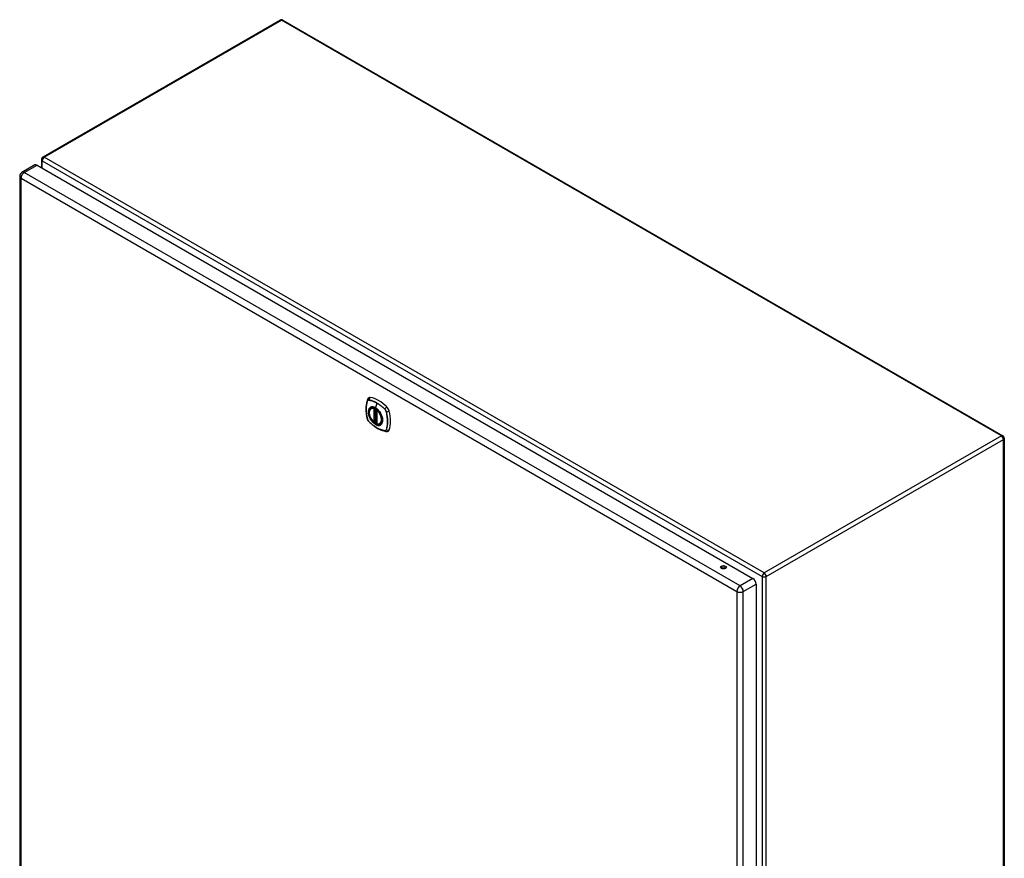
# Model space of a CAD drawing. Header units: inches. Extents: x 17 to 238, y 16 to 150.
# Tile 15 of 15: x 203 to 238, y 95 to 124. Entities that reach past the tile are written whole.
import ezdxf

# ---------------------------------------------------------------- set-up
doc = ezdxf.new("R2010")
doc.units = ezdxf.units.IN
doc.header["$MEASUREMENT"] = 0
doc.layers.add('Visible Edges(ANSI)', color=7, linetype='Continuous', lineweight=25)
doc.layers.add('Visible Tangent Edges(ANSI)', color=7, linetype='Continuous', lineweight=25)

msp = doc.modelspace()

# ---------------------------------------------------------------- linework, layer by layer
at = {"layer": 'Visible Edges(ANSI)'}
for p, q in [((212.126, 124.298), (203.78, 119.48)), ((212.225, 124.298), (237.54, 109.682)), ((203.498, 119.206), (203.047, 118.945)), ((203.579, 119.198), (228.749, 104.666)), ((203.731, 119.394), (203.731, 119.11)), ((202.966, 118.806), (202.966, 80.038)), ((215.326, 110.647), (215.343, 110.657)), ((215.521, 110.586), (215.521, 110.108)), ((215.531, 110.598), (215.527, 110.596)), ((215.452, 110.164), (215.438, 110.156)), ((215.467, 110.161), (215.465, 110.163)), ((215.521, 110.184), (215.48, 110.16)), ((215.639, 110.105), (215.656, 110.115)), ((237.59, 109.596), (237.59, 70.566)), ((228.863, 104.469), (228.863, 65.701))]:
    msp.add_line(p, q, dxfattribs=at)
at = {"layer": 'Visible Edges(ANSI)', "flags": 128}
for points in [[(215.196, 110.956), (215.184, 110.919), (215.174, 110.881), (215.165, 110.843), (215.158, 110.803), (215.153, 110.762), (215.149, 110.721), (215.146, 110.679), (215.146, 110.636), (215.146, 110.593), (215.149, 110.549), (215.153, 110.505), (215.158, 110.46), (215.164, 110.414), (215.173, 110.369), (215.182, 110.323), (215.193, 110.277)], [(215.239, 111.018), (215.232, 111.011), (215.224, 111.004), (215.212, 110.988), (215.203, 110.972), (215.196, 110.956)], [(215.425, 110.157), (215.411, 110.169), (215.397, 110.183), (215.384, 110.197), (215.371, 110.212), (215.358, 110.228), (215.347, 110.244), (215.335, 110.261), (215.324, 110.278), (215.314, 110.296), (215.305, 110.314), (215.297, 110.332), (215.289, 110.351), (215.282, 110.37), (215.276, 110.388), (215.27, 110.407), (215.266, 110.425), (215.262, 110.444), (215.26, 110.462), (215.258, 110.479), (215.258, 110.497), (215.258, 110.513), (215.259, 110.53), (215.262, 110.545), (215.265, 110.56), (215.269, 110.574), (215.275, 110.588), (215.281, 110.6), (215.288, 110.612), (215.296, 110.622), (215.305, 110.632), (215.315, 110.64), (215.326, 110.647)], [(215.586, 110.571), (215.604, 110.549), (215.622, 110.525), (215.639, 110.5), (215.655, 110.475), (215.669, 110.449), (215.682, 110.422), (215.693, 110.395), (215.703, 110.368)], [(215.193, 110.277), (215.197, 110.262), (215.202, 110.248), (215.209, 110.235), (215.215, 110.222), (215.223, 110.209), (215.232, 110.197), (215.241, 110.186), (215.252, 110.175)], [(215.252, 110.175), (215.286, 110.142), (215.321, 110.111), (215.357, 110.081), (215.393, 110.053), (215.429, 110.026), (215.466, 110), (215.502, 109.976), (215.54, 109.954), (215.577, 109.933), (215.615, 109.914), (215.652, 109.897), (215.69, 109.881), (215.728, 109.868), (215.766, 109.856), (215.804, 109.846), (215.842, 109.838)], [(215.465, 110.163), (215.462, 110.164), (215.459, 110.165), (215.455, 110.165), (215.452, 110.164)], [(215.639, 110.105), (215.627, 110.099), (215.615, 110.094), (215.601, 110.091), (215.588, 110.089), (215.574, 110.089), (215.559, 110.09), (215.544, 110.093), (215.529, 110.097)], [(215.842, 109.838), (215.859, 109.836), (215.878, 109.836), (215.897, 109.838), (215.907, 109.841), (215.917, 109.844)]]:
    msp.add_lwpolyline(points, dxfattribs=at)
at = {"layer": 'Visible Edges(ANSI)'}
for centre, radius, start, end in [((212.175, 124.213), 0.099, 60, 120), ((203.83, 119.394), 0.099, 120, 180), ((203.127, 118.806), 0.161, 120, 180), ((215.533, 110.586), 0.0118, 120, 180), ((215.432, 110.166), 0.0118, 229.389, 300), ((215.474, 110.171), 0.0118, 232.1717, 300), ((215.533, 110.108), 0.0118, 180, 253.4446), ((237.491, 109.596), 0.099, 0, 60)]:
    msp.add_arc(centre, radius, start, end, dxfattribs=at)
for centre, major_axis, start_param, end_param in [((203.579, 119.067), (-0.081, 0.139), 5.497787, 6.283185), ((215.336, 110.871), (-0.089, 0.153), 5.825423, 6.381985), ((215.587, 109.874), (-0.64, 1.108), 5.170151, 5.825423), ((215.482, 110.376), (-0.157, 0.273), 5.505569, 6.748139), ((215.838, 110.581), (0.089, -0.153), 1.113034, 2.028558), ((215.1, 110.718), (-0.64, 1.108), 3.599355, 4.254627), ((215.482, 110.376), (-0.157, 0.273), 2.12979, 2.550416), ((215.482, 110.376), (0.157, -0.273), 5.818232, 7.060801), ((215.838, 110.002), (0.089, -0.153), 6.184386, 6.740947), ((227.714, 105.004), (-0.102, 0), 3.63511, 5.789668), ((228.749, 104.535), (0.08, -0.139), 0.785398, 2.356194)]:
    msp.add_ellipse(centre, major_axis=major_axis, ratio=0.57735, start_param=start_param, end_param=end_param, dxfattribs=at)
for centre, major_axis in [((215.479, 110.374), (-0.16, 0.277)), ((227.714, 105.06), (0.102, 0))]:
    msp.add_ellipse(centre, major_axis=major_axis, ratio=0.57735, dxfattribs=at)
at = {"layer": 'Visible Tangent Edges(ANSI)'}
for p, q in [((203.83, 119.475), (212.175, 124.293)), ((237.491, 109.677), (212.175, 124.293)), ((229.146, 104.859), (203.83, 119.475)), ((203.127, 118.937), (203.579, 119.198)), ((203.76, 119.354), (229.076, 104.738)), ((203.76, 119.094), (203.76, 119.354)), ((228.297, 104.405), (203.127, 118.937)), ((203.013, 118.74), (228.183, 104.208)), ((203.013, 79.972), (203.013, 118.74)), ((215.196, 110.911), (215.197, 110.911)), ((215.248, 110.941), (215.249, 110.941)), ((215.526, 110.834), (215.478, 110.665)), ((215.424, 110.639), (215.424, 110.161)), ((215.432, 110.655), (215.43, 110.654)), ((215.441, 110.639), (215.452, 110.646)), ((215.441, 110.161), (215.441, 110.639)), ((215.452, 110.646), (215.452, 110.168)), ((215.467, 110.168), (215.467, 110.641)), ((215.483, 110.166), (215.483, 110.633)), ((215.524, 110.103), (215.524, 110.581)), ((215.535, 110.594), (215.535, 110.594)), ((215.803, 110.621), (215.803, 110.621)), ((215.855, 110.531), (215.855, 110.531)), ((215.197, 110.27), (215.196, 110.271)), ((215.249, 110.181), (215.248, 110.181)), ((215.452, 110.168), (215.441, 110.161)), ((215.521, 110.188), (215.483, 110.166)), ((215.803, 109.86), (215.803, 109.861)), ((215.855, 109.891), (215.855, 109.89)), ((237.491, 109.677), (229.146, 104.859)), ((229.216, 104.738), (237.561, 109.556)), ((237.561, 70.526), (237.561, 109.556)), ((227.659, 105.01), (227.659, 105.01)), ((228.749, 104.666), (228.297, 104.405)), ((229.076, 104.738), (229.076, 65.708)), ((229.216, 65.708), (229.216, 104.738)), ((228.411, 104.208), (228.863, 104.469)), ((228.183, 104.208), (228.183, 65.44)), ((228.411, 65.44), (228.411, 104.208))]:
    msp.add_line(p, q, dxfattribs=at)
at = {"layer": 'Visible Tangent Edges(ANSI)', "flags": 128}
for points in [[(215.196, 110.913), (215.188, 110.891), (215.182, 110.869), (215.176, 110.846), (215.17, 110.823), (215.166, 110.799), (215.161, 110.774), (215.158, 110.749), (215.155, 110.724), (215.153, 110.698), (215.151, 110.671), (215.15, 110.645), (215.15, 110.618), (215.15, 110.59), (215.151, 110.563), (215.153, 110.535), (215.155, 110.506), (215.158, 110.478), (215.161, 110.449), (215.166, 110.42), (215.17, 110.39), (215.176, 110.361), (215.182, 110.331), (215.188, 110.301), (215.196, 110.271)], [(215.196, 110.271), (215.189, 110.301), (215.182, 110.331), (215.176, 110.36), (215.171, 110.39), (215.166, 110.419), (215.162, 110.448), (215.158, 110.477), (215.156, 110.506), (215.153, 110.534), (215.152, 110.562), (215.151, 110.59), (215.15, 110.617), (215.151, 110.644), (215.152, 110.67), (215.153, 110.697), (215.155, 110.722), (215.158, 110.748), (215.162, 110.773), (215.166, 110.797), (215.171, 110.821), (215.176, 110.844), (215.182, 110.867), (215.189, 110.889), (215.196, 110.911)], [(215.248, 110.943), (215.245, 110.944), (215.242, 110.944), (215.239, 110.944), (215.237, 110.944), (215.234, 110.944), (215.231, 110.944), (215.228, 110.944), (215.226, 110.943), (215.223, 110.942), (215.221, 110.941), (215.218, 110.94), (215.216, 110.939), (215.214, 110.938), (215.212, 110.936), (215.209, 110.934), (215.208, 110.933), (215.206, 110.931), (215.204, 110.928), (215.202, 110.926), (215.201, 110.924), (215.199, 110.921), (215.198, 110.919), (215.197, 110.916), (215.196, 110.913)], [(215.197, 110.911), (215.198, 110.914), (215.199, 110.917), (215.2, 110.919), (215.202, 110.922), (215.203, 110.924), (215.205, 110.926), (215.206, 110.928), (215.208, 110.93), (215.21, 110.932), (215.212, 110.934), (215.214, 110.935), (215.216, 110.936), (215.219, 110.938), (215.221, 110.939), (215.223, 110.94), (215.226, 110.94), (215.229, 110.941), (215.231, 110.941), (215.234, 110.942), (215.237, 110.942), (215.239, 110.942), (215.242, 110.942), (215.245, 110.942), (215.248, 110.941)], [(215.804, 110.622), (215.782, 110.644), (215.759, 110.664), (215.736, 110.685), (215.713, 110.704), (215.69, 110.723), (215.667, 110.741), (215.643, 110.759), (215.62, 110.776), (215.596, 110.792), (215.573, 110.807), (215.549, 110.822), (215.526, 110.836), (215.502, 110.849), (215.479, 110.861), (215.455, 110.873), (215.432, 110.884), (215.408, 110.894), (215.385, 110.904), (215.362, 110.912), (215.339, 110.92), (215.316, 110.927), (215.293, 110.933), (215.271, 110.939), (215.248, 110.943)], [(215.249, 110.941), (215.26, 110.939), (215.271, 110.937), (215.282, 110.934), (215.293, 110.931), (215.305, 110.928), (215.316, 110.925), (215.327, 110.922), (215.339, 110.918), (215.35, 110.914), (215.362, 110.911), (215.373, 110.906), (215.385, 110.902), (215.397, 110.897), (215.408, 110.893), (215.42, 110.888), (215.432, 110.882), (215.443, 110.877), (215.455, 110.872), (215.467, 110.866), (215.479, 110.86), (215.49, 110.854), (215.502, 110.847), (215.514, 110.841), (215.526, 110.834)], [(215.526, 110.834), (215.537, 110.827), (215.549, 110.82), (215.561, 110.813), (215.573, 110.806), (215.584, 110.798), (215.596, 110.79), (215.608, 110.782), (215.62, 110.774), (215.631, 110.766), (215.643, 110.757), (215.655, 110.749), (215.666, 110.74), (215.678, 110.731), (215.689, 110.721), (215.701, 110.712), (215.712, 110.703), (215.724, 110.693), (215.735, 110.683), (215.747, 110.673), (215.758, 110.663), (215.769, 110.653), (215.781, 110.642), (215.792, 110.632), (215.803, 110.621)], [(215.283, 110.671), (215.275, 110.663), (215.266, 110.654), (215.259, 110.644), (215.252, 110.633), (215.246, 110.621), (215.24, 110.609), (215.236, 110.596), (215.232, 110.582), (215.229, 110.567), (215.227, 110.551), (215.226, 110.535), (215.226, 110.519), (215.226, 110.502), (215.227, 110.484), (215.229, 110.466), (215.232, 110.448), (215.236, 110.43), (215.241, 110.411), (215.246, 110.392), (215.252, 110.374), (215.259, 110.355), (215.266, 110.336), (215.275, 110.318), (215.283, 110.299)], [(215.703, 110.368), (215.721, 110.299), (215.727, 110.234), (215.722, 110.175), (215.706, 110.126), (215.679, 110.088), (215.644, 110.063), (215.6, 110.052), (215.551, 110.056), (215.499, 110.075), (215.445, 110.108), (215.393, 110.152), (215.345, 110.207), (215.303, 110.269), (215.27, 110.336), (215.246, 110.405), (215.232, 110.473), (215.23, 110.536), (215.239, 110.592), (215.259, 110.637), (215.29, 110.67), (215.328, 110.69), (215.375, 110.695), (215.425, 110.685), (215.478, 110.661)], [(215.317, 110.69), (215.315, 110.69), (215.314, 110.689), (215.312, 110.688), (215.311, 110.688), (215.309, 110.687), (215.308, 110.686), (215.306, 110.686), (215.305, 110.685), (215.304, 110.684), (215.302, 110.683), (215.301, 110.683), (215.299, 110.682), (215.298, 110.681), (215.297, 110.68), (215.295, 110.679), (215.294, 110.679), (215.292, 110.678), (215.291, 110.677), (215.29, 110.676), (215.289, 110.675), (215.287, 110.674), (215.286, 110.673), (215.285, 110.672), (215.283, 110.671)], [(215.478, 110.665), (215.471, 110.669), (215.463, 110.672), (215.456, 110.676), (215.449, 110.679), (215.442, 110.682), (215.434, 110.685), (215.427, 110.688), (215.42, 110.69), (215.413, 110.692), (215.406, 110.694), (215.399, 110.695), (215.392, 110.697), (215.385, 110.698), (215.379, 110.698), (215.372, 110.699), (215.365, 110.699), (215.359, 110.699), (215.353, 110.698), (215.346, 110.698), (215.34, 110.697), (215.334, 110.695), (215.328, 110.694), (215.322, 110.692), (215.317, 110.69)], [(215.452, 110.648), (215.452, 110.648), (215.452, 110.648), (215.452, 110.648), (215.452, 110.648), (215.452, 110.648), (215.452, 110.648), (215.452, 110.648), (215.452, 110.648), (215.452, 110.648), (215.452, 110.648), (215.452, 110.648), (215.452, 110.648), (215.452, 110.648), (215.452, 110.648), (215.452, 110.648), (215.452, 110.648), (215.452, 110.648), (215.452, 110.648), (215.452, 110.647), (215.452, 110.647), (215.452, 110.647), (215.452, 110.647), (215.452, 110.647), (215.452, 110.647)], [(215.452, 110.647), (215.452, 110.647), (215.452, 110.647), (215.452, 110.647), (215.452, 110.647), (215.452, 110.647), (215.452, 110.647), (215.452, 110.647), (215.452, 110.647), (215.452, 110.647), (215.452, 110.647), (215.452, 110.647), (215.452, 110.646), (215.452, 110.646), (215.452, 110.646), (215.452, 110.646), (215.452, 110.646), (215.452, 110.646), (215.452, 110.646), (215.452, 110.646), (215.452, 110.646), (215.452, 110.646), (215.452, 110.646), (215.452, 110.646), (215.452, 110.646)], [(215.639, 110.504), (215.633, 110.513), (215.627, 110.521), (215.621, 110.53), (215.615, 110.538), (215.609, 110.546), (215.603, 110.554), (215.596, 110.562), (215.59, 110.569), (215.583, 110.577), (215.577, 110.584), (215.57, 110.591), (215.563, 110.598), (215.556, 110.605), (215.55, 110.611), (215.543, 110.617), (215.536, 110.624), (215.528, 110.629), (215.521, 110.635), (215.514, 110.641), (215.507, 110.646), (215.5, 110.651), (215.492, 110.656), (215.485, 110.66), (215.478, 110.665)], [(215.478, 110.661), (215.483, 110.658), (215.488, 110.655), (215.492, 110.653), (215.497, 110.65), (215.501, 110.646), (215.506, 110.643), (215.511, 110.64), (215.515, 110.637), (215.52, 110.633), (215.524, 110.63), (215.529, 110.626), (215.533, 110.622), (215.538, 110.618), (215.542, 110.614), (215.547, 110.61), (215.551, 110.606), (215.556, 110.602), (215.56, 110.598), (215.564, 110.594), (215.569, 110.589), (215.573, 110.585), (215.577, 110.58), (215.581, 110.576), (215.586, 110.571)], [(215.672, 110.447), (215.671, 110.449), (215.669, 110.452), (215.668, 110.454), (215.667, 110.457), (215.665, 110.459), (215.664, 110.461), (215.663, 110.464), (215.661, 110.466), (215.66, 110.469), (215.659, 110.471), (215.657, 110.474), (215.656, 110.476), (215.655, 110.478), (215.653, 110.481), (215.652, 110.483), (215.65, 110.486), (215.649, 110.488), (215.647, 110.49), (215.646, 110.493), (215.645, 110.495), (215.643, 110.497), (215.642, 110.5), (215.64, 110.502), (215.639, 110.504)], [(215.803, 110.621), (215.806, 110.618), (215.809, 110.615), (215.812, 110.611), (215.815, 110.608), (215.817, 110.605), (215.82, 110.601), (215.823, 110.598), (215.825, 110.594), (215.828, 110.591), (215.83, 110.587), (215.833, 110.583), (215.835, 110.579), (215.837, 110.575), (215.839, 110.572), (215.841, 110.568), (215.843, 110.564), (215.845, 110.56), (215.847, 110.556), (215.848, 110.551), (215.85, 110.547), (215.851, 110.543), (215.853, 110.539), (215.854, 110.535), (215.855, 110.531)], [(215.857, 110.531), (215.856, 110.535), (215.855, 110.54), (215.853, 110.544), (215.852, 110.548), (215.85, 110.552), (215.849, 110.556), (215.847, 110.56), (215.845, 110.564), (215.843, 110.568), (215.841, 110.572), (215.839, 110.576), (215.837, 110.58), (215.835, 110.584), (215.832, 110.588), (215.83, 110.592), (215.827, 110.596), (215.824, 110.599), (215.822, 110.603), (215.819, 110.606), (215.816, 110.61), (215.813, 110.613), (215.81, 110.616), (215.807, 110.619), (215.804, 110.622)], [(215.855, 110.531), (215.862, 110.501), (215.869, 110.471), (215.875, 110.441), (215.88, 110.412), (215.885, 110.383), (215.889, 110.353), (215.893, 110.325), (215.896, 110.296), (215.898, 110.268), (215.9, 110.24), (215.901, 110.212), (215.901, 110.185), (215.901, 110.158), (215.9, 110.131), (215.898, 110.105), (215.896, 110.079), (215.893, 110.054), (215.889, 110.029), (215.885, 110.004), (215.88, 109.981), (215.875, 109.957), (215.869, 109.934), (215.862, 109.912), (215.855, 109.891)], [(215.857, 109.889), (215.864, 109.911), (215.871, 109.933), (215.877, 109.956), (215.882, 109.98), (215.887, 110.004), (215.891, 110.028), (215.895, 110.053), (215.897, 110.079), (215.9, 110.104), (215.901, 110.131), (215.902, 110.157), (215.902, 110.184), (215.902, 110.212), (215.901, 110.24), (215.9, 110.268), (215.897, 110.296), (215.894, 110.325), (215.891, 110.354), (215.887, 110.383), (215.882, 110.412), (215.877, 110.442), (215.871, 110.471), (215.864, 110.501), (215.857, 110.531)], [(215.196, 110.271), (215.197, 110.267), (215.198, 110.263), (215.199, 110.259), (215.201, 110.255), (215.202, 110.25), (215.204, 110.246), (215.206, 110.242), (215.208, 110.238), (215.209, 110.234), (215.212, 110.23), (215.214, 110.226), (215.216, 110.222), (215.218, 110.218), (215.221, 110.214), (215.223, 110.21), (215.226, 110.207), (215.228, 110.203), (215.231, 110.199), (215.234, 110.196), (215.237, 110.193), (215.239, 110.189), (215.242, 110.186), (215.245, 110.183), (215.248, 110.18)], [(215.248, 110.181), (215.245, 110.184), (215.242, 110.187), (215.239, 110.19), (215.237, 110.193), (215.234, 110.197), (215.231, 110.2), (215.229, 110.204), (215.226, 110.207), (215.223, 110.211), (215.221, 110.215), (215.219, 110.218), (215.216, 110.222), (215.214, 110.226), (215.212, 110.23), (215.21, 110.234), (215.208, 110.238), (215.206, 110.242), (215.205, 110.246), (215.203, 110.25), (215.202, 110.254), (215.2, 110.258), (215.199, 110.262), (215.198, 110.266), (215.197, 110.27)], [(215.248, 110.18), (215.271, 110.159), (215.293, 110.138), (215.316, 110.118), (215.339, 110.098), (215.362, 110.079), (215.386, 110.061), (215.409, 110.043), (215.432, 110.027), (215.456, 110.01), (215.48, 109.995), (215.503, 109.98), (215.527, 109.966), (215.55, 109.953), (215.574, 109.941), (215.597, 109.929), (215.621, 109.918), (215.644, 109.908), (215.667, 109.898), (215.691, 109.89), (215.714, 109.882), (215.737, 109.875), (215.759, 109.869), (215.782, 109.863), (215.804, 109.859)], [(215.803, 109.861), (215.781, 109.865), (215.758, 109.87), (215.735, 109.876), (215.713, 109.883), (215.69, 109.891), (215.667, 109.9), (215.643, 109.909), (215.62, 109.919), (215.597, 109.93), (215.573, 109.942), (215.55, 109.954), (215.526, 109.967), (215.503, 109.981), (215.479, 109.996), (215.456, 110.011), (215.432, 110.027), (215.409, 110.044), (215.385, 110.062), (215.362, 110.08), (215.339, 110.099), (215.316, 110.118), (215.293, 110.139), (215.271, 110.159), (215.249, 110.181)], [(215.283, 110.299), (215.285, 110.297), (215.286, 110.294), (215.287, 110.292), (215.289, 110.29), (215.29, 110.287), (215.291, 110.285), (215.292, 110.282), (215.294, 110.28), (215.295, 110.277), (215.297, 110.275), (215.298, 110.272), (215.299, 110.27), (215.301, 110.268), (215.302, 110.265), (215.304, 110.263), (215.305, 110.261), (215.306, 110.258), (215.308, 110.256), (215.309, 110.253), (215.311, 110.251), (215.312, 110.249), (215.314, 110.246), (215.315, 110.244), (215.317, 110.242)], [(215.317, 110.242), (215.328, 110.225), (215.34, 110.208), (215.353, 110.192), (215.365, 110.177), (215.379, 110.162), (215.392, 110.148), (215.406, 110.135), (215.42, 110.123), (215.434, 110.111), (215.449, 110.1), (215.463, 110.091), (215.478, 110.082), (215.493, 110.074), (215.507, 110.067), (215.521, 110.061), (215.536, 110.056), (215.55, 110.052), (215.563, 110.05), (215.577, 110.048), (215.59, 110.047), (215.603, 110.048), (215.615, 110.05), (215.627, 110.052), (215.639, 110.056)], [(215.452, 110.168), (215.452, 110.168), (215.452, 110.167), (215.452, 110.167), (215.452, 110.167), (215.452, 110.167), (215.452, 110.167), (215.452, 110.167), (215.452, 110.167), (215.452, 110.167), (215.452, 110.167), (215.452, 110.167), (215.452, 110.167), (215.452, 110.167), (215.452, 110.167), (215.452, 110.167), (215.452, 110.167), (215.452, 110.166), (215.452, 110.166), (215.452, 110.166), (215.452, 110.166), (215.452, 110.166), (215.452, 110.166), (215.452, 110.166), (215.452, 110.166)], [(215.452, 110.166), (215.452, 110.166), (215.452, 110.166), (215.452, 110.165), (215.452, 110.165), (215.452, 110.165), (215.452, 110.165), (215.452, 110.165), (215.452, 110.165), (215.452, 110.164), (215.452, 110.164), (215.452, 110.164), (215.452, 110.164), (215.452, 110.164), (215.452, 110.164), (215.452, 110.164), (215.452, 110.164), (215.452, 110.164), (215.452, 110.164), (215.452, 110.164), (215.452, 110.164), (215.452, 110.164), (215.452, 110.164), (215.452, 110.164), (215.452, 110.164)], [(215.452, 110.164), (215.452, 110.164), (215.452, 110.164), (215.452, 110.164), (215.452, 110.164), (215.452, 110.164), (215.452, 110.164), (215.452, 110.164), (215.452, 110.164), (215.452, 110.164), (215.452, 110.164), (215.452, 110.164), (215.452, 110.164), (215.452, 110.164), (215.452, 110.164), (215.452, 110.164), (215.452, 110.164), (215.452, 110.164), (215.452, 110.164), (215.452, 110.164), (215.452, 110.164), (215.452, 110.164), (215.452, 110.164), (215.452, 110.164), (215.452, 110.164)], [(215.465, 110.163), (215.465, 110.163), (215.465, 110.163), (215.465, 110.163), (215.465, 110.163), (215.465, 110.163), (215.465, 110.162), (215.465, 110.162), (215.465, 110.162), (215.465, 110.162), (215.465, 110.162), (215.466, 110.162), (215.466, 110.162), (215.466, 110.162), (215.466, 110.162), (215.466, 110.162), (215.466, 110.162), (215.466, 110.162), (215.466, 110.162), (215.466, 110.162), (215.466, 110.162), (215.466, 110.162), (215.466, 110.162), (215.466, 110.162), (215.466, 110.162)], [(215.466, 110.162), (215.466, 110.162), (215.466, 110.162), (215.466, 110.162), (215.466, 110.162), (215.466, 110.162), (215.466, 110.162), (215.466, 110.163), (215.466, 110.163), (215.467, 110.163), (215.467, 110.163), (215.467, 110.163), (215.467, 110.163), (215.467, 110.163), (215.467, 110.163), (215.467, 110.163), (215.467, 110.164), (215.467, 110.164), (215.467, 110.164), (215.467, 110.164), (215.467, 110.164), (215.467, 110.164), (215.467, 110.165), (215.467, 110.165), (215.467, 110.165)], [(215.467, 110.165), (215.467, 110.165), (215.467, 110.165), (215.467, 110.165), (215.467, 110.166), (215.467, 110.166), (215.467, 110.166), (215.467, 110.166), (215.467, 110.166), (215.467, 110.166), (215.467, 110.166), (215.467, 110.167), (215.467, 110.167), (215.467, 110.167), (215.467, 110.167), (215.467, 110.167), (215.467, 110.167), (215.467, 110.167), (215.467, 110.167), (215.467, 110.168), (215.467, 110.168), (215.467, 110.168), (215.467, 110.168), (215.467, 110.168), (215.467, 110.168)], [(215.672, 110.075), (215.681, 110.083), (215.689, 110.092), (215.697, 110.102), (215.704, 110.113), (215.71, 110.125), (215.715, 110.137), (215.72, 110.151), (215.723, 110.165), (215.726, 110.179), (215.729, 110.195), (215.73, 110.211), (215.73, 110.227), (215.73, 110.245), (215.729, 110.262), (215.726, 110.28), (215.723, 110.298), (215.72, 110.316), (215.715, 110.335), (215.71, 110.354), (215.704, 110.373), (215.697, 110.391), (215.689, 110.41), (215.681, 110.428), (215.672, 110.447)], [(215.639, 110.056), (215.64, 110.057), (215.642, 110.057), (215.643, 110.058), (215.644, 110.058), (215.646, 110.059), (215.647, 110.06), (215.649, 110.06), (215.65, 110.061), (215.652, 110.062), (215.653, 110.063), (215.655, 110.063), (215.656, 110.064), (215.657, 110.065), (215.659, 110.066), (215.66, 110.067), (215.661, 110.068), (215.663, 110.068), (215.664, 110.069), (215.665, 110.07), (215.667, 110.071), (215.668, 110.072), (215.669, 110.073), (215.671, 110.074), (215.672, 110.075)], [(215.855, 109.89), (215.854, 109.888), (215.853, 109.885), (215.851, 109.882), (215.85, 109.88), (215.848, 109.878), (215.847, 109.875), (215.845, 109.873), (215.843, 109.871), (215.841, 109.87), (215.839, 109.868), (215.837, 109.866), (215.835, 109.865), (215.833, 109.864), (215.83, 109.863), (215.828, 109.862), (215.825, 109.861), (215.823, 109.861), (215.82, 109.86), (215.817, 109.86), (215.815, 109.86), (215.812, 109.86), (215.809, 109.86), (215.806, 109.86), (215.803, 109.86)], [(215.804, 109.859), (215.807, 109.858), (215.81, 109.858), (215.813, 109.858), (215.816, 109.858), (215.819, 109.858), (215.822, 109.858), (215.824, 109.859), (215.827, 109.859), (215.83, 109.86), (215.832, 109.861), (215.835, 109.862), (215.837, 109.863), (215.839, 109.865), (215.841, 109.866), (215.843, 109.868), (215.845, 109.87), (215.847, 109.872), (215.849, 109.874), (215.85, 109.876), (215.852, 109.879), (215.853, 109.881), (215.855, 109.884), (215.856, 109.886), (215.857, 109.889)]]:
    msp.add_lwpolyline(points, dxfattribs=at)
at = {"layer": 'Visible Tangent Edges(ANSI)'}
for centre, major_axis, ratio, start_param, end_param in [((212.175, 124.213), (-0.0495, 0.0857), 0.57735, 5.497787, 6.283185), ((212.175, 124.213), (0.0495, 0.0857), 0.57735, 0, 0.785398), ((203.83, 119.394), (0.0495, 0.0857), 0.57735, 0.785398, 2.356194), ((203.83, 119.394), (-0.0495, 0.0857), 0.57735, 5.497787, 6.283185), ((203.83, 119.394), (-0.099, 0), 0.57735, 0, 0.785398), ((203.127, 118.806), (-0.161, 0), 0.57735, 0, 0.785398), ((203.127, 118.806), (-0.08, -0.139), 0.57735, 3.926991, 5.497787), ((203.127, 118.806), (-0.081, 0.139), 0.57735, 5.497787, 6.283185), ((215.308, 110.916), (-0.111, 0.039), 0.732433, 0, 0.489359), ((215.205, 110.913), (0.00929, -0.00325), 0.728939, 3.628045, 3.868691), ((215.334, 110.932), (-0.021, -0.116), 0.732433, 3.838794, 4.748151), ((215.256, 110.942), (-0.00187, -0.00966), 0.73228, 4.754378, 4.995024), ((215.481, 110.375), (-0.173, 0.3), 0.57735, 5.055237, 10.652726), ((215.474, 110.371), (-0.151, 0.261), 0.57735, 5.735752, 8.401415), ((215.483, 110.376), (-0.156, 0.271), 0.57735, 5.735752, 6.283185), ((215.432, 110.644), (-0.0034, -0.0113), 0.697177, 3.776134, 5.346931), ((215.432, 110.644), (-0.0118, 0), 0.57735, 0.785398, 2.356194), ((215.432, 110.644), (0.0059, -0.0102), 0.57735, 0.785398, 2.59416), ((215.46, 110.644), (0.0117, 0.0019), 0.482831, 2.171375, 2.272301), ((215.46, 110.641), (0.0118, 0), 0.57735, 2.042716, 2.356194), ((215.481, 110.665), (-0.00246, -0.00426), 0.57735, 5.126896, 6.141288), ((215.533, 110.586), (-0.0118, 0), 0.57735, 0, 0.785398), ((215.533, 110.586), (0.00769, 0.00897), 0.424984, 0.879139, 2.449935), ((215.474, 110.371), (0.151, -0.261), 0.57735, 5.735752, 8.401415), ((215.533, 110.586), (-0.0059, 0.0102), 0.57735, 5.259822, 6.283185), ((215.483, 110.376), (-0.156, 0.271), 0.57735, 5.015044, 5.259822), ((215.809, 110.623), (-0.00681, -0.0071), 0.362844, 5.090715, 5.331361), ((215.863, 110.626), (-0.0822, -0.0848), 0.360844, 4.183447, 5.092804), ((215.86, 110.535), (-0.00956, -0.00235), 0.362844, 0.951824, 1.19247), ((215.89, 110.58), (-0.115, -0.029), 0.360844, 1.190381, 2.099738), ((215.308, 110.306), (-0.115, -0.029), 0.360844, 0, 0.144706), ((215.205, 110.274), (-0.00955, -0.00239), 0.366185, 0.145032, 0.385678), ((215.256, 110.187), (-0.00685, -0.00707), 0.366185, 5.897507, 6.138153), ((215.334, 110.259), (-0.0822, -0.0848), 0.360844, 6.13848, 6.283185), ((215.432, 110.166), (0.0118, 0), 0.57735, 3.926991, 5.497787), ((215.432, 110.166), (-0.00769, -0.00897), 0.424984, 5.591528, 6.283185), ((215.432, 110.166), (0.0059, -0.0102), 0.57735, 0, 0.785398), ((215.46, 110.163), (-0.0118, 0), 0.57735, 4.088863, 5.497787), ((215.46, 110.16), (-0.0116, 0.0022), 0.653911, 4.189362, 5.615943), ((215.458, 110.154), (-0.0092, 0.00741), 0.983841, 4.634609, 5.950564), ((215.474, 110.171), (-0.00724, -0.00933), 0.470841, 6.079443, 6.283185), ((215.474, 110.171), (0.0118, 0), 0.57735, 4.073452, 5.497787), ((215.474, 110.171), (0.0059, -0.0102), 0.57735, 0, 0.785398), ((215.533, 110.108), (-0.0118, 0), 0.57735, 0, 0.785398), ((215.483, 110.376), (0.156, -0.271), 0.57735, 0, 1.268141), ((215.533, 110.108), (-0.0034, -0.0113), 0.697177, 5.346931, 6.283185), ((215.809, 109.867), (0.00183, 0.00967), 0.728939, 2.414494, 2.65514), ((215.863, 109.954), (-0.021, -0.116), 0.732433, 5.793826, 6.283185), ((215.86, 109.896), (-0.0093, 0.00321), 0.73228, 1.288161, 1.528808), ((215.89, 109.969), (-0.111, 0.039), 0.732433, 1.535035, 2.444392), ((237.491, 109.596), (0.0495, 0.0857), 0.57735, 0, 0.785398), ((237.491, 109.596), (0.0495, -0.0857), 0.57735, 0.785398, 2.356194), ((237.491, 109.596), (0.099, 0), 0.57735, 5.497787, 6.283185), ((229.146, 104.778), (-0.0495, -0.0857), 0.57735, 3.926991, 5.497787), ((229.146, 104.778), (0.099, 0), 0.57735, 3.926991, 5.497787), ((229.146, 104.778), (0.0495, -0.0857), 0.57735, 0.785398, 2.356194), ((228.297, 104.274), (0.081, 0.139), 0.57735, 0.785398, 2.356194), ((228.297, 104.274), (-0.081, 0.139), 0.57735, 3.926991, 5.497787), ((228.297, 104.274), (-0.161, 0), 0.57735, 0.785398, 2.356194)]:
    msp.add_ellipse(centre, major_axis=major_axis, ratio=ratio, start_param=start_param, end_param=end_param, dxfattribs=at)
for centre, major_axis in [((215.482, 110.376), (0.171, -0.296)), ((215.479, 110.374), (-0.163, 0.282)), ((215.479, 110.374), (0.162, -0.281))]:
    msp.add_ellipse(centre, major_axis=major_axis, ratio=0.57735, dxfattribs=at)

doc.saveas('drawing.dxf')
